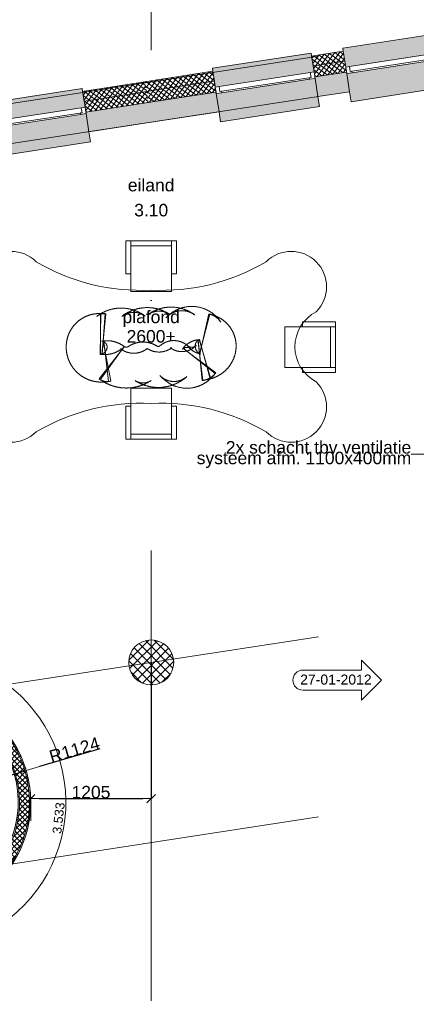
# Model space of a CAD drawing. Extents: x -329828 to 339781, y -55429 to 69176.
# Tile 25 of 140: x -227220 to -223256, y 17062 to 26903. Entities that reach past the tile are written whole.
import ezdxf

# ---------------------------------------------------------------- set-up
doc = ezdxf.new("R2010")
doc.units = 0
doc.header["$LTSCALE"] = 50
for name, pattern in [('_ .', [190, 90, -50, 0, -50]), ('B0701', [117.059997, 77.999997, -39.06]), ('B0702', [117.37, 78.119999, -39.250001])]:
    doc.linetypes.add(name, pattern=pattern)
doc.layers.get('0').update_dxf_attribs({"linetype": 'CONTINUOUS'})
doc.layers.get('Defpoints').update_dxf_attribs({"linetype": 'CONTINUOUS'})
for name, color, linetype in [('00 Bestaand', 7, 'CONTINUOUS'), ('00 Bestaand Afdek-arcering', 7, 'CONTINUOUS'), ('00 Bestaand Doorsnede-arcering', 7, 'CONTINUOUS'), ('00 Bestaand Laagscheidingslijnen', 7, 'CONTINUOUS'), ('00 Bestaand Ramen', 7, 'CONTINUOUS'), ('00 Ruimtenummer', 7, 'CONTINUOUS'), ('00 tekst plafond', 7, 'CONTINUOUS'), ('22 Binnenwanden', 7, 'CONTINUOUS'), ('22 Binnenwanden Doorsnede-arcering', 7, 'CONTINUOUS'), ('22 Binnenwanden Laagscheidingslijnen', 7, 'CONTINUOUS'), ('82 Interieur', 7, 'CONTINUOUS'), ('A Stramien', 7, 'CONTINUOUS'), ('Tekst_dim 1_ 50', 7, 'CONTINUOUS'), ('WM5448--', 1, 'CONTINUOUS')]:
    doc.layers.add(name, color=color, linetype=linetype)
doc.styles.add('GENERATED_STYLE_1', font='ARIAL.TTF')
doc.styles.get("Standard").update_dxf_attribs({"font": 'ARIAL.TTF'})
doc.dimstyles.new('GENERATED_STYLE__5', dxfattribs={"dimtxt": 125, "dimasz": 85.5, "dimexe": 0.18, "dimexo": 0, "dimgap": 0.09, "dimtad": 1, "dimtih": 1, "dimtoh": 1, "dimdec": 0, "dimzin": 0, "dimdsep": 46, "dimtxsty": 'GENERATED_STYLE_1', "dimblk": 'ARROWHEAD_6', "dimblk1": 'ARROWHEAD_6', "dimblk2": 'ARROWHEAD_6', "dimcen": 0.09, "dimclrd": 1, "dimclre": 1, "dimclrt": 2, "dimadec": 1, "dimazin": 0, "dimtfac": 1, "dimtdec": 4, "dimtmove": 0, "dimatfit": 3, "dimfxl": 0, "dimtolj": 1, "dimtzin": 0, "dimarcsym": 0})
doc.dimstyles.new('GENERATED_STYLE__7', dxfattribs={"dimtxt": 125, "dimasz": 137.681159, "dimexe": 0.18, "dimexo": 40, "dimgap": 0.09, "dimtad": 1, "dimdec": 0, "dimzin": 0, "dimdsep": 46, "dimtxsty": 'GENERATED_STYLE_1', "dimblk": 'ARROWHEAD_5', "dimblk1": 'ARROWHEAD_5', "dimblk2": 'ARROWHEAD_5', "dimcen": 0.09, "dimclrd": 1, "dimclre": 1, "dimclrt": 2, "dimadec": 1, "dimazin": 0, "dimtfac": 1, "dimtdec": 4, "dimtmove": 0, "dimatfit": 3, "dimfxl": 0, "dimtolj": 1, "dimtzin": 0, "dimarcsym": 0})
doc.dimstyles.new('GENERATED_STYLE__8', dxfattribs={"dimtxt": 0.18, "dimasz": 136.8, "dimexe": 0.18, "dimexo": 0.0625, "dimgap": 0.09, "dimtad": 0, "dimtih": 1, "dimtoh": 1, "dimdec": 4, "dimzin": 0, "dimdsep": 46, "dimtxsty": 'Standard', "dimcen": 0.09, "dimadec": 0, "dimazin": 0, "dimtfac": 1, "dimtdec": 4, "dimtmove": 0, "dimatfit": 3, "dimldrblk": 'ARROWHEAD_11', "dimfxl": 0, "dimtolj": 1, "dimtzin": 0, "dimarcsym": 0})
pattern_1 = [(53.76737, (0, 0), (-30.248396, 22.16494), []), (143.76737, (0, 0), (22.16494, 30.248396), [])]
pattern_2 = [(53.73624, (0, 0), (-30.236347, 22.181374), []), (143.73624, (0, 0), (22.181374, 30.236347), [])]
pattern_3 = [(0, (0, 0), (0, 37.5), [0, -37.5])]

# ---------------------------------------------------------------- blocks, each defined once
blk = doc.blocks.new('R1a metaal 15_19')
at = {"layer": '00 Bestaand Ramen', "color": 1, "linetype": 'Continuous', "lineweight": 0}
for p, q in [((-500.4, 160), (-500.4, 190)), ((-500.4, 190), (500.4, 190)), ((500.4, 190), (500.4, 160)), ((-500.4, 0), (-462.4, 0)), ((-500.4, -65), (-500.4, 0)), ((-462.4, 0), (-462.4, -50)), ((-462.4, 0), (462.4, 0)), ((462.4, -50), (462.4, 0)), ((462.4, 0), (500.4, 0)), ((500.4, 0), (500.4, -65)), ((-445.4, -65), (-500.4, -65)), ((-462.4, -50), (-445.4, -50)), ((-462.4, -50), (462.4, -50)), ((-462.4, -50), (462.4, -50)), ((-445.4, -50), (-445.4, -65)), ((445.4, -65), (-445.4, -65)), ((445.4, -65), (445.4, -50)), ((445.4, -50), (462.4, -50)), ((500.4, -65), (445.4, -65)), ((-500.4, -250), (-500.4, -350)), ((500.4, -350), (500.4, -250)), ((-500.4, -350), (500.4, -350))]:
    blk.add_line(p, q, dxfattribs=at)
at = {"layer": '00 Bestaand Ramen', "color": 2, "linetype": 'Continuous', "lineweight": 0}
for p, q in [((-500.4, 0), (-500.4, -50)), ((500.4, 0), (500.4, -50)), ((-500.4, -50), (-500.4, -65)), ((500.4, -50), (500.4, -65))]:
    blk.add_line(p, q, dxfattribs=at)
blk = doc.blocks.new('R1a metaal 15_20')
at = {"layer": '00 Bestaand Ramen', "color": 1, "linetype": 'Continuous', "lineweight": 0}
for p, q in [((-499.4, 160), (-499.4, 190)), ((-499.4, 190), (499.4, 190)), ((499.4, 190), (499.4, 160)), ((-499.4, 0), (-461.4, 0)), ((-499.4, -65), (-499.4, 0)), ((-461.4, 0), (-461.4, -50)), ((-461.4, 0), (461.4, 0)), ((461.4, -50), (461.4, 0)), ((461.4, 0), (499.4, 0)), ((499.4, 0), (499.4, -65)), ((-444.4, -65), (-499.4, -65)), ((-461.4, -50), (-444.4, -50)), ((-461.4, -50), (461.4, -50)), ((-461.4, -50), (461.4, -50)), ((-444.4, -50), (-444.4, -65)), ((444.4, -65), (-444.4, -65)), ((444.4, -65), (444.4, -50)), ((444.4, -50), (461.4, -50)), ((499.4, -65), (444.4, -65)), ((-499.4, -250), (-499.4, -350)), ((499.4, -350), (499.4, -250)), ((-499.4, -350), (499.4, -350))]:
    blk.add_line(p, q, dxfattribs=at)
at = {"layer": '00 Bestaand Ramen', "color": 2, "linetype": 'Continuous', "lineweight": 0}
for p, q in [((-499.4, 0), (-499.4, -50)), ((499.4, 0), (499.4, -50)), ((-499.4, -50), (-499.4, -65)), ((499.4, -50), (499.4, -65))]:
    blk.add_line(p, q, dxfattribs=at)
blk = doc.blocks.new('Wall_23_2', base_point=(35558, 25877.4))
at = {"layer": '00 Bestaand Afdek-arcering', "linetype": 'Continuous', "lineweight": 0}
for points in [[(34896.4, 26028.3), (34872, 26186.5), (34867.4, 26216.1), (33878.3, 26063.6), (33882.9, 26033.9), (33907.3, 25875.8)], [(33591, 25827), (33566.6, 25985.1), (33562.1, 26014.8), (32575, 25862.6), (32579.6, 25832.9), (32604, 25674.8)], [(33917.2, 25811.5), (33945.4, 25628.7), (33960.6, 25529.9), (34949.7, 25682.4), (34934.5, 25781.2), (34906.3, 25964.1)], [(32613.9, 25610.5), (32642.1, 25427.7), (32657.4, 25328.9), (33644.4, 25481.1), (33629.1, 25579.9), (33600.9, 25762.8)]]:
    blk.add_hatch(color=255, dxfattribs=at).paths.add_polyline_path(points, flags=0)
at = {"layer": '00 Bestaand Doorsnede-arcering', "linetype": 'Continuous', "lineweight": 0}
h = blk.add_hatch(dxfattribs=at)
h.set_pattern_fill('13_45GR_ISOLATIE_0002', color=255, style=0, pattern_type=2)
h.set_pattern_definition(pattern_1)
h.paths.add_polyline_path([(35495.7, 26282.6), (34872, 26186.5), (34887.3, 26087.6), (35510.9, 26183.8)], flags=0)
h = blk.add_hatch(dxfattribs=at)
h.set_pattern_fill('13_45GR_ISOLATIE_0002', color=255, style=0, pattern_type=2)
h.set_pattern_definition(pattern_1)
h.paths.add_polyline_path([(35510.9, 26183.8), (34887.3, 26087.6), (34896.4, 26028.3), (34904, 25978.9), (35527.6, 26075.1)], flags=0)
h = blk.add_hatch(dxfattribs=at)
h.set_pattern_fill('13_45GR_ISOLATIE_0002', color=255, style=0, pattern_type=2)
h.set_pattern_definition(pattern_1)
h.paths.add_polyline_path([(33882.9, 26033.9), (33566.6, 25985.1), (33581.9, 25886.3), (33898.2, 25935.1)], flags=0)
for points in [[(34904, 25978.9), (34906.3, 25964.1), (34934.5, 25781.2), (35558, 25877.4), (35527.6, 26075.1)], [(33914.9, 25826.4), (33598.7, 25777.6), (33600.9, 25762.8), (33629.1, 25579.9), (33945.4, 25628.7), (33917.2, 25811.5)], [(32611.6, 25625.4), (31934.8, 25521), (31965, 25323.3), (32642.1, 25427.7), (32613.9, 25610.5)]]:
    blk.add_hatch(color=255, dxfattribs=at).paths.add_polyline_path(points, flags=0)
h = blk.add_hatch(dxfattribs=at)
h.set_pattern_fill('13_45GR_ISOLATIE_0002', color=255, style=0, pattern_type=2)
h.set_pattern_definition(pattern_1)
h.paths.add_polyline_path([(33898.2, 25935.1), (33581.9, 25886.3), (33591, 25827), (33598.7, 25777.6), (33914.9, 25826.4), (33907.3, 25875.8)], flags=0)
h = blk.add_hatch(dxfattribs=at)
h.set_pattern_fill('13_45GR_ISOLATIE_0002', color=255, style=0, pattern_type=2)
h.set_pattern_definition(pattern_1)
h.paths.add_polyline_path([(32579.6, 25832.9), (31903.1, 25728.6), (31918.2, 25629.7), (32594.9, 25734.1)], flags=0)
h = blk.add_hatch(dxfattribs=at)
h.set_pattern_fill('13_45GR_ISOLATIE_0002', color=255, style=0, pattern_type=2)
h.set_pattern_definition(pattern_1)
h.paths.add_polyline_path([(32594.9, 25734.1), (31918.2, 25629.7), (31934.8, 25521), (32611.6, 25625.4), (32604, 25674.8)], flags=0)
at = {"layer": '00 Bestaand', "color": 2, "linetype": 'Continuous', "lineweight": 0}
for p, q in [((35495.7, 26282.6), (34872, 26186.5)), ((34872, 26186.5), (34887.3, 26087.6)), ((34887.3, 26087.6), (34896.4, 26028.3)), ((33882.9, 26033.9), (33566.6, 25985.1)), ((33566.6, 25985.1), (33581.9, 25886.3)), ((33882.9, 26033.9), (33898.2, 25935.1)), ((34896.4, 26028.3), (34904, 25978.9)), ((34904, 25978.9), (34906.3, 25964.1)), ((33581.9, 25886.3), (33591, 25827)), ((33898.2, 25935.1), (33907.3, 25875.8)), ((34906.3, 25964.1), (34934.5, 25781.2)), ((32579.6, 25832.9), (31903.1, 25728.6)), ((32579.6, 25832.9), (32594.9, 25734.1)), ((33591, 25827), (33598.7, 25777.6)), ((33907.3, 25875.8), (33914.9, 25826.4)), ((33914.9, 25826.4), (33917.2, 25811.5)), ((33917.2, 25811.5), (33945.4, 25628.7)), ((34934.5, 25781.2), (35558, 25877.4)), ((32594.9, 25734.1), (32604, 25674.8)), ((33598.7, 25777.6), (33600.9, 25762.8)), ((33600.9, 25762.8), (33629.1, 25579.9)), ((32604, 25674.8), (32611.6, 25625.4)), ((32611.6, 25625.4), (32613.9, 25610.5)), ((32613.9, 25610.5), (32642.1, 25427.7)), ((33629.1, 25579.9), (33945.4, 25628.7)), ((31965, 25323.3), (32642.1, 25427.7))]:
    blk.add_line(p, q, dxfattribs=at)
at = {"layer": '00 Bestaand Laagscheidingslijnen', "color": 2, "linetype": 'Continuous', "lineweight": 0}
for p, q in [((34887.3, 26087.6), (35510.9, 26183.8)), ((34904, 25978.9), (35527.6, 26075.1)), ((33581.9, 25886.3), (33898.2, 25935.1)), ((33598.7, 25777.6), (33914.9, 25826.4)), ((31918.2, 25629.7), (32594.9, 25734.1)), ((31934.8, 25521), (32611.6, 25625.4))]:
    blk.add_line(p, q, dxfattribs=at)
at = {"layer": '00 Bestaand Ramen', "color": 1, "linetype": 'Continuous', "lineweight": 0, "xscale": -0.9999999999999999, "zscale": 1000, "rotation": 8.767374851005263}
for name, p in [('R1a metaal 15_19', (34401.8, 25952.1)), ('R1a metaal 15_20', (33097.5, 25750.9))]:
    blk.add_blockref(name, p, dxfattribs=at)
blk = doc.blocks.new('R1a metaal 15_21')
at = {"layer": '00 Bestaand Ramen', "color": 1, "linetype": 'Continuous', "lineweight": 0}
for p, q in [((-500.4, 160), (-500.4, 190)), ((-500.4, 190), (500.4, 190)), ((500.4, 190), (500.4, 160)), ((-500.4, 0), (-462.4, 0)), ((-500.4, -65), (-500.4, 0)), ((-462.4, 0), (-462.4, -50)), ((-462.4, 0), (462.4, 0)), ((462.4, -50), (462.4, 0)), ((462.4, 0), (500.4, 0)), ((500.4, 0), (500.4, -65)), ((-445.4, -65), (-500.4, -65)), ((-462.4, -50), (-445.4, -50)), ((-462.4, -50), (462.4, -50)), ((-462.4, -50), (462.4, -50)), ((-445.4, -50), (-445.4, -65)), ((445.4, -65), (-445.4, -65)), ((445.4, -65), (445.4, -50)), ((445.4, -50), (462.4, -50)), ((500.4, -65), (445.4, -65)), ((-500.4, -250), (-500.4, -350)), ((500.4, -350), (500.4, -250)), ((-500.4, -350), (500.4, -350))]:
    blk.add_line(p, q, dxfattribs=at)
at = {"layer": '00 Bestaand Ramen', "color": 2, "linetype": 'Continuous', "lineweight": 0}
for p, q in [((-500.4, 0), (-500.4, -50)), ((500.4, 0), (500.4, -50)), ((-500.4, -50), (-500.4, -65)), ((500.4, -50), (500.4, -65))]:
    blk.add_line(p, q, dxfattribs=at)
blk = doc.blocks.new('R1a metaal 15_22')
at = {"layer": '00 Bestaand Ramen', "color": 1, "linetype": 'Continuous', "lineweight": 0}
for p, q in [((-499.4, 160), (-499.4, 190)), ((-499.4, 190), (499.4, 190)), ((499.4, 190), (499.4, 160)), ((-499.4, 0), (-461.4, 0)), ((-499.4, -65), (-499.4, 0)), ((-461.4, 0), (-461.4, -50)), ((-461.4, 0), (461.4, 0)), ((461.4, -50), (461.4, 0)), ((461.4, 0), (499.4, 0)), ((499.4, 0), (499.4, -65)), ((-444.4, -65), (-499.4, -65)), ((-461.4, -50), (-444.4, -50)), ((-461.4, -50), (461.4, -50)), ((-461.4, -50), (461.4, -50)), ((-444.4, -50), (-444.4, -65)), ((444.4, -65), (-444.4, -65)), ((444.4, -65), (444.4, -50)), ((444.4, -50), (461.4, -50)), ((499.4, -65), (444.4, -65)), ((-499.4, -250), (-499.4, -350)), ((499.4, -350), (499.4, -250)), ((-499.4, -350), (499.4, -350))]:
    blk.add_line(p, q, dxfattribs=at)
at = {"layer": '00 Bestaand Ramen', "color": 2, "linetype": 'Continuous', "lineweight": 0}
for p, q in [((-499.4, 0), (-499.4, -50)), ((499.4, 0), (499.4, -50)), ((-499.4, -50), (-499.4, -65)), ((499.4, -50), (499.4, -65))]:
    blk.add_line(p, q, dxfattribs=at)
blk = doc.blocks.new('Wall_24_2', base_point=(39150.3, 26429.4))
at = {"layer": '00 Bestaand Afdek-arcering', "linetype": 'Continuous', "lineweight": 0}
for points in [[(38491.3, 26581.1), (38467, 26739.2), (38462.5, 26768.9), (37473.3, 26616.9), (37477.8, 26587.2), (37502.1, 26429.1)], [(37185.9, 26380.5), (37161.6, 26538.6), (37157, 26568.3), (36169.9, 26416.6), (36174.4, 26386.9), (36198.7, 26228.8)], [(37512, 26364.9), (37540.1, 26182), (37555.3, 26083.2), (38544.5, 26235.2), (38529.3, 26334), (38501.2, 26516.9)], [(36208.6, 26164.6), (36236.7, 25981.7), (36251.9, 25882.9), (37239, 26034.6), (37223.8, 26133.4), (37195.7, 26316.2)]]:
    blk.add_hatch(color=255, dxfattribs=at).paths.add_polyline_path(points, flags=0)
at = {"layer": '00 Bestaand Doorsnede-arcering', "linetype": 'Continuous', "lineweight": 0}
h = blk.add_hatch(dxfattribs=at)
h.set_pattern_fill('13_45GR_ISOLATIE_0002', color=255, style=0, pattern_type=2)
h.set_pattern_definition(pattern_2)
h.paths.add_polyline_path([(39425.3, 26886.5), (38467, 26739.2), (38482.2, 26640.4), (39425.3, 26785.3)], flags=0)
h = blk.add_hatch(dxfattribs=at)
h.set_pattern_fill('13_45GR_ISOLATIE_0002', color=255, style=0, pattern_type=2)
h.set_pattern_definition(pattern_2)
h.paths.add_polyline_path([(39525.3, 26901.9), (39425.3, 26886.5), (39425.3, 26785.3), (39433.9, 26786.6)], flags=0)
h = blk.add_hatch(dxfattribs=at)
h.set_pattern_fill('13_45GR_ISOLATIE_0002', color=255, style=0, pattern_type=2)
h.set_pattern_definition(pattern_2)
h.paths.add_polyline_path([(39350.3, 26773.8), (38482.2, 26640.4), (38491.3, 26581.1), (38498.9, 26531.7), (39333.3, 26659.9), (39350.3, 26681.4)], flags=0)
h = blk.add_hatch(dxfattribs=at)
h.set_pattern_fill('13_45GR_ISOLATIE_0002', color=255, style=0, pattern_type=2)
h.set_pattern_definition(pattern_2)
h.paths.add_polyline_path([(39425.3, 26785.3), (39350.3, 26773.8), (39350.3, 26681.4), (39425.3, 26775.9)], flags=0)
h = blk.add_hatch(dxfattribs=at)
h.set_pattern_fill('13_45GR_ISOLATIE_0002', color=255, style=0, pattern_type=2)
h.set_pattern_definition([(-45, (0, 0), (26.516504, 26.516504), []), (45, (0, 0), (-26.516504, 26.516504), [])])
h.paths.add_polyline_path([(39425.3, 26775.9), (39433.9, 26786.6), (39425.3, 26785.3)], flags=0)
h = blk.add_hatch(dxfattribs=at)
h.set_pattern_fill('13_45GR_ISOLATIE_0002', color=255, style=0, pattern_type=2)
h.set_pattern_definition(pattern_2)
h.paths.add_polyline_path([(37477.8, 26587.2), (37161.6, 26538.6), (37176.7, 26439.8), (37493, 26488.4)], flags=0)
for points in [[(38498.9, 26531.7), (38501.2, 26516.9), (38529.3, 26334), (39150.3, 26429.4), (39150.3, 26631.8)], [(39150.3, 26429.4), (39333.3, 26659.9), (39150.3, 26631.8)], [(37509.7, 26379.7), (37193.5, 26331.1), (37195.7, 26316.2), (37223.8, 26133.4), (37540.1, 26182), (37512, 26364.9)], [(36206.3, 26179.4), (35527.6, 26075.1), (35558, 25877.4), (36236.7, 25981.7), (36208.6, 26164.6)]]:
    blk.add_hatch(color=255, dxfattribs=at).paths.add_polyline_path(points, flags=0)
h = blk.add_hatch(dxfattribs=at)
h.set_pattern_fill('13_45GR_ISOLATIE_0002', color=255, style=0, pattern_type=2)
h.set_pattern_definition(pattern_2)
h.paths.add_polyline_path([(37493, 26488.4), (37176.7, 26439.8), (37185.9, 26380.5), (37193.5, 26331.1), (37509.7, 26379.7), (37502.1, 26429.1)], flags=0)
h = blk.add_hatch(dxfattribs=at)
h.set_pattern_fill('13_45GR_ISOLATIE_0002', color=255, style=0, pattern_type=2)
h.set_pattern_definition(pattern_2)
h.paths.add_polyline_path([(36174.4, 26386.9), (35495.7, 26282.6), (35510.9, 26183.8), (36189.6, 26288.1)], flags=0)
h = blk.add_hatch(dxfattribs=at)
h.set_pattern_fill('13_45GR_ISOLATIE_0002', color=255, style=0, pattern_type=2)
h.set_pattern_definition(pattern_2)
h.paths.add_polyline_path([(36189.6, 26288.1), (35510.9, 26183.8), (35527.6, 26075.1), (36206.3, 26179.4), (36198.7, 26228.8)], flags=0)
at = {"layer": '00 Bestaand', "color": 2, "linetype": 'Continuous', "lineweight": 0}
for p, q in [((39525.3, 26901.9), (38467, 26739.2)), ((38467, 26739.2), (38482.2, 26640.4)), ((37477.8, 26587.2), (37161.6, 26538.6)), ((37477.8, 26587.2), (37493, 26488.4)), ((38482.2, 26640.4), (38491.3, 26581.1)), ((38491.3, 26581.1), (38498.9, 26531.7)), ((37161.6, 26538.6), (37176.7, 26439.8)), ((37493, 26488.4), (37502.1, 26429.1)), ((38498.9, 26531.7), (38501.2, 26516.9)), ((38501.2, 26516.9), (38529.3, 26334)), ((36174.4, 26386.9), (35495.7, 26282.6)), ((36174.4, 26386.9), (36189.6, 26288.1)), ((37176.7, 26439.8), (37185.9, 26380.5)), ((37185.9, 26380.5), (37193.5, 26331.1)), ((37502.1, 26429.1), (37509.7, 26379.7)), ((37509.7, 26379.7), (37512, 26364.9)), ((38529.3, 26334), (39150.3, 26429.4)), ((36189.6, 26288.1), (36198.7, 26228.8)), ((37193.5, 26331.1), (37195.7, 26316.2)), ((37195.7, 26316.2), (37223.8, 26133.4)), ((37512, 26364.9), (37540.1, 26182)), ((36198.7, 26228.8), (36206.3, 26179.4)), ((36206.3, 26179.4), (36208.6, 26164.6)), ((37223.8, 26133.4), (37540.1, 26182)), ((36208.6, 26164.6), (36236.7, 25981.7)), ((35558, 25877.4), (36236.7, 25981.7))]:
    blk.add_line(p, q, dxfattribs=at)
at = {"layer": '00 Bestaand Laagscheidingslijnen', "color": 2, "linetype": 'Continuous', "lineweight": 0}
for p, q in [((38482.2, 26640.4), (39425.3, 26785.3)), ((39425.3, 26785.3), (39425.3, 26775.9)), ((38498.9, 26531.7), (39333.3, 26659.9)), ((37176.7, 26439.8), (37493, 26488.4)), ((37193.5, 26331.1), (37509.7, 26379.7)), ((35510.9, 26183.8), (36189.6, 26288.1)), ((35527.6, 26075.1), (36206.3, 26179.4))]:
    blk.add_line(p, q, dxfattribs=at)
at = {"layer": '00 Bestaand Ramen', "color": 1, "linetype": 'Continuous', "lineweight": 0, "xscale": -0.9999999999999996, "zscale": 1000, "rotation": 8.736240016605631}
for name, p in [('R1a metaal 15_21', (37996.7, 26505.1)), ('R1a metaal 15_22', (36692.3, 26304.6))]:
    blk.add_blockref(name, p, dxfattribs=at)
blk = doc.blocks.new('Wall_52_2', base_point=(36107.3, 23636.4))
at = {"layer": '82 Interieur', "color": 9, "linetype": 'B0701', "lineweight": 0}
for radius, start, end in [(321.3, 347.38336, 55.85962), (87.5, 167.21258, 236.63284)]:
    blk.add_arc((36085.3, 23641.1), radius, start, end, dxfattribs=at)
blk = doc.blocks.new('Wall_53_2', base_point=(36098.4, 23659.4))
at = {"layer": '82 Interieur', "color": 9, "linetype": 'B0701', "lineweight": 0}
for radius, start, end in [(354.5, 56.14927, 71.67313), (54.3, 235.21493, 251.09306)]:
    blk.add_arc((36068.2, 23612.7), radius, start, end, dxfattribs=at)
blk = doc.blocks.new('Wall_54_2', base_point=(36085.3, 23665.7))
at = {"layer": '82 Interieur', "color": 9, "linetype": 'B0701', "lineweight": 0}
blk.add_line((36040.6, 23564.3), (36145.6, 23959.4), dxfattribs=at)
for radius, start in [(557.8, 71.46167), (149, 71.09306)]:
    blk.add_arc((36002.3, 23420.3), radius, start, 75.10737, dxfattribs=at)
blk = doc.blocks.new('Wall_55_2', base_point=(36003.2, 23716.5))
at = {"layer": '82 Interieur', "color": 9, "linetype": 'B0701', "lineweight": 0}
blk.add_line((36044.4, 23563.4), (36135.2, 23961.9), dxfattribs=at)
for radius, start, end in [(192.2, 32.86234, 77.16026), (216.5, 212.86234, 257.16026)]:
    blk.add_arc((36092.5, 23774.5), radius, start, end, dxfattribs=at)
blk = doc.blocks.new('Wall_56_2', base_point=(36003.2, 23716.5))
at = {"layer": '82 Interieur', "color": 9, "linetype": 'B0701', "lineweight": 0}
blk.add_line((35707.6, 23924.4), (35707.6, 23924.4), dxfattribs=at)
for radius, start, end in [(346.2, 32.86234, 137.58818), (62.6, 212.86234, 316.92264)]:
    blk.add_arc((35963.2, 23690.9), radius, start, end, dxfattribs=at)
blk = doc.blocks.new('Wall_57_2', base_point=(35814, 23712.3))
at = {"layer": '82 Interieur', "color": 9, "linetype": 'B0701', "lineweight": 0}
blk.add_line((36008.9, 23648.2), (36008.9, 23648.2), dxfattribs=at)
for radius, start, end in [(212.8, 53.25509, 137.78684), (196, 233.25509, 317.16008)]:
    blk.add_arc((35865.2, 23781.5), radius, start, end, dxfattribs=at)
blk = doc.blocks.new('Wall_58_2', base_point=(35814, 23712.3))
at = {"layer": '82 Interieur', "color": 9, "linetype": 'B0701', "lineweight": 0}
for radius, start, end in [(394.4, 53.25509, 126.87709), (14.3, 233.25509, 306.87709)]:
    blk.add_arc((35756.5, 23635.9), radius, start, end, dxfattribs=at)
blk = doc.blocks.new('Wall_59_2', base_point=(35577.3, 23709.1))
at = {"layer": '82 Interieur', "color": 9, "linetype": 'B0701', "lineweight": 0}
for radius, start, end in [(193.4, 56.66361, 126.87709), (215.4, 236.66361, 306.87709)]:
    blk.add_arc((35635.8, 23796.7), radius, start, end, dxfattribs=at)
blk = doc.blocks.new('Wall_60_2', base_point=(35577.3, 23709.1))
at = {"layer": '82 Interieur', "color": 9, "linetype": 'B0701', "lineweight": 0}
for radius, start, end in [(407.7, 56.66361, 128.49652), (1.07, 236.66361, 308.49652)]:
    blk.add_arc((35518.1, 23617.7), radius, start, end, dxfattribs=at)
blk = doc.blocks.new('Wall_61_2', base_point=(35318.2, 23700.9))
at = {"layer": '82 Interieur', "color": 9, "linetype": 'B0701', "lineweight": 0}
for radius, start, end in [(190.6, 52.78939, 128.49652), (218.2, 232.78939, 308.49652)]:
    blk.add_arc((35382.9, 23787.6), radius, start, end, dxfattribs=at)
blk = doc.blocks.new('Wall_62_2', base_point=(35318.2, 23700.9))
at = {"layer": '82 Interieur', "color": 9, "linetype": 'B0701', "lineweight": 0}
blk.add_line((35012.8, 23936.6), (35012.7, 23936.7), dxfattribs=at)
for radius, start, end in [(398.4, 52.78939, 127.8581), (10.4, 232.78939, 301.94425)]:
    blk.add_arc((35257.2, 23622.1), radius, start, end, dxfattribs=at)
blk = doc.blocks.new('Wall_63_2', base_point=(35076.5, 23666.7))
at = {"layer": '82 Interieur', "color": 9, "linetype": 'B0701', "lineweight": 0}
for p, q in [((35065.8, 23557.2), (35105.4, 23964)), ((35262.8, 23613.2), (35262.7, 23613.3))]:
    blk.add_line(p, q, dxfattribs=at)
for radius, start, end in [(128.8, 84.43849, 128.50116), (279.9, 264.43849, 307.34258)]:
    blk.add_arc((35093, 23835.8), radius, start, end, dxfattribs=at)
blk = doc.blocks.new('Wall_64_2', base_point=(35076.5, 23666.7))
at = {"layer": '82 Interieur', "color": 9, "linetype": 'B0701', "lineweight": 0}
for p, q in [((35050.3, 23557.6), (35051.2, 23966.4)), ((35068.9, 23556.9), (35097, 23964.7))]:
    blk.add_line(p, q, dxfattribs=at)
for radius in [688.9, 280.2]:
    blk.add_arc((35049.6, 23277.4), radius, 86.0547, 89.86867, dxfattribs=at)
blk = doc.blocks.new('Wall_65_2', base_point=(35050.5, 23667.6))
at = {"layer": '82 Interieur', "color": 9, "linetype": 'B0701', "lineweight": 0}
blk.add_line((35048.6, 23557.6), (35055.8, 23966.3), dxfattribs=at)
for radius, start, end in [(379.4, 88.98591, 105.5118), (29.4, 268.98591, 287.97323)]:
    blk.add_arc((35049.1, 23587), radius, start, end, dxfattribs=at)
blk = doc.blocks.new('Wall_66_2', base_point=(35029, 23665.1))
at = {"layer": '82 Interieur', "color": 9, "linetype": 'B0701', "lineweight": 0}
for radius, start, end in [(330.4, 105.99827, 176.16674), (78.3, 284.38291, 355.34407)]:
    blk.add_arc((35038.7, 23634.9), radius, start, end, dxfattribs=at)
blk = doc.blocks.new('Wall_67_2', base_point=(35007.1, 23636.4))
at = {"layer": '82 Interieur', "color": 9, "linetype": 'B0701', "lineweight": 0}
for radius, start, end in [(350.9, 175.8776, 234.09661), (57.9, 356.80647, 55.25978)]:
    blk.add_arc((35059, 23631.8), radius, start, end, dxfattribs=at)
blk = doc.blocks.new('Wall_68_2', base_point=(35027.8, 23590))
at = {"layer": '82 Interieur', "color": 9, "linetype": 'B0701', "lineweight": 0}
for radius, start, end in [(51.7, 53.19596, 90.29689), (357.1, 234.41558, 269.78958)]:
    blk.add_arc((35061, 23637.9), radius, start, end, dxfattribs=at)
blk = doc.blocks.new('Wall_69_2', base_point=(35060.5, 23579.6))
at = {"layer": '82 Interieur', "color": 9, "linetype": 'B0701', "lineweight": 0}
blk.add_line((35076.5, 23691.2), (35153.3, 23289.7), dxfattribs=at)
for radius, start in [(86.4, 270.29689), (495.2, 269.93109)]:
    blk.add_arc((35060.3, 23776), radius, start, 280.82212, dxfattribs=at)
blk = doc.blocks.new('Wall_70_2', base_point=(35222.1, 23548.2))
at = {"layer": '82 Interieur', "color": 9, "linetype": 'B0701', "lineweight": 0}
for p, q in [((35289.7, 23635), (35038.5, 23312.5)), ((35084.4, 23692.4), (35132, 23286.4))]:
    blk.add_line(p, q, dxfattribs=at)
for radius, start, end in [(280.9, 52.07908, 96.69295), (127.9, 232.07908, 276.69295)]:
    blk.add_arc((35117.1, 23413.4), radius, start, end, dxfattribs=at)
blk = doc.blocks.new('Wall_71_2', base_point=(35222.1, 23548.2))
at = {"layer": '82 Interieur', "color": 9, "linetype": 'B0701', "lineweight": 0}
blk.add_line((35286, 23637.7), (35048.5, 23305), dxfattribs=at)
for radius, end in [(39.5, 303.4988), (448.2, 303.62311)]:
    blk.add_arc((35309, 23669.9), radius, 234.47695, end, dxfattribs=at)
blk = doc.blocks.new('Wall_72_2', base_point=(35557.8, 23547.2))
at = {"layer": '82 Interieur', "color": 9, "linetype": 'B0701', "lineweight": 0}
for radius, start, end in [(262.5, 57.3453, 123.6418), (146.3, 237.2348, 303.62311)]:
    blk.add_arc((35476.2, 23418.4), radius, start, end, dxfattribs=at)
blk = doc.blocks.new('Wall_73_2', base_point=(35557.8, 23547.2))
at = {"layer": '82 Interieur', "color": 9, "linetype": 'B0701', "lineweight": 0}
for radius, start, end in [(19.3, 235.73405, 311.48955), (428.1, 237.2348, 311.80244)]:
    blk.add_arc((35628.7, 23655.4), radius, start, end, dxfattribs=at)
blk = doc.blocks.new('Wall_74_2', base_point=(35860.4, 23552.9))
at = {"layer": '82 Interieur', "color": 9, "linetype": 'B0701', "lineweight": 0}
for radius, start, end in [(214.5, 43.3111, 131.83064), (194.3, 223.14699, 311.80244)]:
    blk.add_arc((35784.5, 23481.1), radius, start, end, dxfattribs=at)
blk = doc.blocks.new('Wall_75_2', base_point=(35860.4, 23552.9))
at = {"layer": '82 Interieur', "color": 9, "linetype": 'B0701', "lineweight": 0}
for radius, start, end in [(269, 223.01613, 226.74006), (677.8, 223.14699, 226.51461)]:
    blk.add_arc((36137.3, 23811.7), radius, start, end, dxfattribs=at)
blk = doc.blocks.new('Wall_76_2', base_point=(35876.8, 23536.4))
at = {"layer": '82 Interieur', "color": 9, "linetype": 'B0701', "lineweight": 0}
for radius, start, end in [(15.9, 46.74006, 59.67889), (392.9, 226.35118, 239.02089)]:
    blk.add_arc((35942.1, 23604.3), radius, start, end, dxfattribs=at)
blk = doc.blocks.new('Wall_77_2', base_point=(35893.4, 23523.7))
at = {"layer": '82 Interieur', "color": 9, "linetype": 'B0701', "lineweight": 0}
for radius, start, end in [(69.8, 58.76652, 116.14147), (338.9, 239.10408, 295.36897)]:
    blk.add_arc((35913.9, 23558.3), radius, start, end, dxfattribs=at)
blk = doc.blocks.new('Wall_78_2', base_point=(35930.6, 23521.8))
at = {"layer": '82 Interieur', "color": 9, "linetype": 'B0701', "lineweight": 0}
for radius, start, end in [(45.3, 114.67723, 136.68865), (363.5, 295.60357, 316.58911)]:
    blk.add_arc((35902, 23579.8), radius, start, end, dxfattribs=at)
blk = doc.blocks.new('Wall_79_2', base_point=(35949, 23535.3))
at = {"layer": '82 Interieur', "color": 9, "linetype": 'B0701', "lineweight": 0}
blk.add_line((35875.6, 23618.7), (36202.9, 23373.7), dxfattribs=at)
for radius, start in [(90.6, 316.68865), (499.4, 316.6162)]:
    blk.add_arc((35803.1, 23673), radius, start, 323.18002, dxfattribs=at)
blk = doc.blocks.new('Wall_80_2', base_point=(36038.1, 23594.3))
at = {"layer": '82 Interieur', "color": 9, "linetype": 'B0701', "lineweight": 0}
for p, q in [((35877.6, 23621.3), (36197.5, 23366.7)), ((36024.9, 23703.5), (36073.9, 23297.7))]:
    blk.add_line(p, q, dxfattribs=at)
for radius, start, end in [(222.2, 96.88762, 141.48151), (186.6, 276.88762, 321.48151)]:
    blk.add_arc((36051.5, 23482.9), radius, start, end, dxfattribs=at)
blk = doc.blocks.new('Wall_81_2', base_point=(36038.1, 23594.3))
at = {"layer": '82 Interieur', "color": 9, "linetype": 'B0701', "lineweight": 0}
for p, q in [((36026.8, 23703.8), (36068.7, 23297.1)), ((36039.4, 23706.1), (36147.2, 23311.8))]:
    blk.add_line(p, q, dxfattribs=at)
for radius in [78.3, 487.1]:
    blk.add_arc((36018.8, 23781.7), radius, 275.88016, 285.28499, dxfattribs=at)
blk = doc.blocks.new('Wall_82_2', base_point=(36068.4, 23600))
at = {"layer": '82 Interieur', "color": 9, "linetype": 'B0701', "lineweight": 0}
blk.add_line((36037.5, 23705.6), (36152.4, 23313.3), dxfattribs=at)
for radius, start, end in [(37.4, 106.33369, 121.12753), (371.4, 286.33369, 302.17141)]:
    blk.add_arc((36048, 23669.7), radius, start, end, dxfattribs=at)
blk = doc.blocks.new('Wall_83_2', base_point=(36087.2, 23608.6))
at = {"layer": '82 Interieur', "color": 9, "linetype": 'B0701', "lineweight": 0}
for radius, start, end in [(66, 122.76183, 167.5065), (342.8, 301.94407, 347.31608)]:
    blk.add_arc((36064.4, 23646.2), radius, start, end, dxfattribs=at)
blk = doc.blocks.new('Wall_141_2', base_point=(33100, 17965))
at = {"layer": '22 Binnenwanden Doorsnede-arcering', "linetype": 'Continuous', "lineweight": 0}
h = blk.add_hatch(dxfattribs=at)
h.set_pattern_fill('10_GIPS_0002', color=9, style=0, pattern_type=2)
h.set_pattern_definition(pattern_3)
h.paths.add_polyline_path([(33100, 17965, 1.000429), (33357.2, 20199), (33355.7, 20186.6, -1.000445), (33101.5, 17977.4)], flags=0)
h = blk.add_hatch(dxfattribs=at)
h.set_pattern_fill('13_45GR_ISOLATIE_0002', color=9, style=0, pattern_type=2)
h.set_pattern_definition([(45, (0, 0), (-26.516504, 26.516504), []), (135, (0, 0), (26.516504, 26.516504), [])])
h.paths.add_polyline_path([(33101.5, 17977.4, 1.000445), (33355.7, 20186.6), (33343.9, 20087.3, -1.000588), (33113.1, 18076.7)], flags=0)
h = blk.add_hatch(dxfattribs=at)
h.set_pattern_fill('10_GIPS_0002', color=9, style=0, pattern_type=2)
h.set_pattern_definition(pattern_3)
h.paths.add_polyline_path([(33342.4, 20074.9, -1.000608), (33114.6, 18089.1), (33113.1, 18076.7, 1.000588), (33343.9, 20087.3)], flags=0)
at = {"layer": '22 Binnenwanden', "color": 1, "linetype": 'Continuous', "lineweight": 0}
for radius, start, end in [(1124.4, 263.40977, 83.45887), (999.4, 263.42132, 83.491)]:
    blk.add_arc((33229.1, 19082), radius, start, end, dxfattribs=at)
at = {"layer": '22 Binnenwanden Laagscheidingslijnen', "color": 9, "linetype": 'Continuous', "lineweight": 0}
for radius, start, end in [(1111.9, 263.4108, 83.46176), (1011.9, 263.42003, 83.48743)]:
    blk.add_arc((33229.1, 19082), radius, start, end, dxfattribs=at)
blk = doc.blocks.new('Wall_147_2', base_point=(33100, 17965))
at = {"layer": '22 Binnenwanden', "color": 9, "linetype": 'B0701', "lineweight": 0}
for radius, start, end in [(1124.4, 263.40977, 83.45887), (999.4, 263.42132, 83.491)]:
    blk.add_arc((33229.1, 19082), radius, start, end, dxfattribs=at)
blk = doc.blocks.new('Bureaustoel 2 15+')
at = {"layer": '82 Interieur', "color": 1, "linetype": 'Continuous', "lineweight": 0}
for p, q in [((204, 254), (-204, 254)), ((-204, 254), (-204, 76)), ((204, 254), (-204, 254)), ((-204, 254), (-204, 76)), ((204, 76), (204, 254)), ((204, 76), (204, 254)), ((-204, 76), (-254, 76)), ((-254, 76), (-254, -254)), ((-254, 76), (-254, -254)), ((-254, 76), (-204, 76)), ((-204, 76), (-204, -204)), ((254, 76), (204, 76)), ((204, 76), (204, -204)), ((204, 76), (254, 76)), ((254, -254), (254, 76)), ((254, 76), (254, -254)), ((-254, -254), (254, -254)), ((-254, -254), (-204, -254)), ((-204, -204), (204, -204)), ((-204, -254), (-204, -204)), ((-204, -254), (204, -254)), ((204, -254), (204, -204)), ((204, -254), (254, -254))]:
    blk.add_line(p, q, dxfattribs=at)
blk = doc.blocks.new('Bureaustoel 2 15+_2')
at = {"layer": '82 Interieur', "color": 1, "linetype": 'Continuous', "lineweight": 0}
for p, q in [((204, 254), (-204, 254)), ((-204, 254), (-204, 76)), ((204, 254), (-204, 254)), ((-204, 254), (-204, 76)), ((204, 76), (204, 254)), ((204, 76), (204, 254)), ((-204, 76), (-254, 76)), ((-254, 76), (-254, -254)), ((-254, 76), (-254, -254)), ((-254, 76), (-204, 76)), ((-204, 76), (-204, -204)), ((254, 76), (204, 76)), ((204, 76), (204, -204)), ((204, 76), (254, 76)), ((254, -254), (254, 76)), ((254, 76), (254, -254)), ((-254, -254), (254, -254)), ((-254, -254), (-204, -254)), ((-204, -204), (204, -204)), ((-204, -254), (-204, -204)), ((-204, -254), (204, -254)), ((204, -254), (204, -204)), ((204, -254), (254, -254))]:
    blk.add_line(p, q, dxfattribs=at)
blk = doc.blocks.new('2D Wijzigingspijl 15+[1]_2', base_point=(37861.3, 20302.4))
at = {"color": 1, "linetype": 'Continuous', "lineweight": 0}
for p, q in [((37861.3, 20302.4), (37661.3, 20502.4)), ((37661.3, 20502.4), (37661.3, 20402.4)), ((37661.3, 20402.4), (37074.4, 20402.4)), ((37661.3, 20102.4), (37861.3, 20302.4)), ((37074.4, 20202.4), (37661.3, 20202.4)), ((37661.3, 20202.4), (37661.3, 20102.4))]:
    blk.add_line(p, q, dxfattribs=at)
blk.add_arc((37074.4, 20302.4), 100, 90, 270, dxfattribs=at)
at = {"color": 2, "lineweight": 0, "insert": (37761.3, 20307.3), "char_height": 100, "attachment_point": 6, "style": 'GENERATED_STYLE_1'}
blk.add_mtext('{ 27-01-2012}', dxfattribs=at)
blk = doc.blocks.new('Dimension_4_2', base_point=(33059.7, 17616.1))
at = {"color": 1, "linetype": 'Continuous', "lineweight": 0}
for p, q in [((33430.4, 20574.4), (33364, 20521.6)), ((33390.8, 20492.1), (33403.6, 20603.9)), ((33093, 17642.4), (33026.5, 17589.7)), ((33066.2, 17672), (33053.3, 17560.2))]:
    blk.add_line(p, q, dxfattribs=at)
for start, end in [(263.40977, 83.45887), (83.45887, 85.20612), (261.66251, 263.40977)]:
    blk.add_arc((33229.1, 19082), 1475.6, start, end, dxfattribs=at)
at = {"color": 2, "lineweight": 0, "insert": (34659.6, 18762.4), "char_height": 90, "attachment_point": 7, "rotation": 83.43432, "style": 'GENERATED_STYLE_1'}
blk.add_mtext('{3.533}', dxfattribs=at)
blk = doc.blocks.new('ARROWHEAD_6')
at = {"color": 0, "linetype": 'Continuous', "lineweight": 0}
for p, q in [((0, 0), (-1, 0)), ((-0.5, -0.5), (0.5, 0.5))]:
    blk.add_line(p, q, dxfattribs=at)
blk = doc.blocks.new('*D1724')
at = {"color": 1, "linetype": 'Continuous', "lineweight": -2, "transparency": 16777216}
for p, q in [((-316791.9, 70499.6), (-316791.9, 69138.3)), ((-317996.7, 68966.7), (-317996.7, 69138.6)), ((-317911.2, 69138.5), (-316877.4, 69138.5))]:
    blk.add_line(p, q, dxfattribs=at)
at = {"layer": 'Defpoints', "color": 0, "linetype": 'Continuous', "transparency": 16777216}
for p in [(-316791.9, 70499.6), (-316791.9, 69138.5), (-317996.7, 68966.7)]:
    blk.add_point(p, dxfattribs=at)
at = {"color": 1, "linetype": 'Continuous', "lineweight": -2, "transparency": 16777216, "xscale": 85.5, "yscale": 85.5, "zscale": 85.5, "rotation": 180}
blk.add_blockref('ARROWHEAD_6', (-317996.7, 69138.5), dxfattribs=at)
at = {"color": 1, "linetype": 'Continuous', "lineweight": -2, "transparency": 16777216, "xscale": 85.5, "yscale": 85.5, "zscale": 85.5}
blk.add_blockref('ARROWHEAD_6', (-316791.9, 69138.5), dxfattribs=at)
at = {"color": 2, "linetype": 'Continuous', "lineweight": 0, "transparency": 16777216, "insert": (-317394.3, 69202.4), "char_height": 125, "attachment_point": 5, "style": 'GENERATED_STYLE_1'}
blk.add_mtext('\\A1;1205', dxfattribs=at)
blk = doc.blocks.new('ARROWHEAD_5')
at = {"color": 0, "linetype": 'Continuous', "lineweight": 0}
blk.add_line((0, 0), (-1, 0), dxfattribs=at)
blk.add_solid([(-1, 0.2679), (0, 0), (-1, -0.2679), (-1, 0.2679)], dxfattribs=at)
blk = doc.blocks.new('*D1731')
at = {"layer": 'Defpoints', "color": 0, "linetype": 'Continuous', "transparency": 16777216}
for p in [(-318042, 69419), (-319120.8, 69102.2)]:
    blk.add_point(p, dxfattribs=at)
at = {"layer": 'Tekst_dim 1_ 50', "color": 1, "linetype": 'Continuous', "lineweight": -2, "transparency": 16777216}
for p, q in [((-317305.2, 69635.4), (-317909.9, 69457.8)), ((-319120.8, 69102.2), (-318042, 69419))]:
    blk.add_line(p, q, dxfattribs=at)
at = {"layer": 'Tekst_dim 1_ 50', "color": 1, "linetype": 'Continuous', "lineweight": -2, "transparency": 16777216, "xscale": 137.6811594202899, "yscale": 137.6811594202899, "zscale": 137.6811594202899, "rotation": 196.3644406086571}
blk.add_blockref('ARROWHEAD_5', (-318042, 69419), dxfattribs=at)
at = {"layer": 'Tekst_dim 1_ 50', "color": 2, "linetype": 'Continuous', "lineweight": 0, "transparency": 16777216, "insert": (-317559.2, 69626.3), "char_height": 125, "attachment_point": 5, "rotation": 16.36444, "style": 'GENERATED_STYLE_1'}
blk.add_mtext('\\A1;R1124', dxfattribs=at)
blk = doc.blocks.new('ARROWHEAD_11')
at = {"color": 0, "linetype": 'Continuous', "lineweight": 0}
blk.add_line((0, 0), (-1, 0), dxfattribs=at)
at = {"color": 0, "linetype": 'Continuous', "lineweight": 0, "const_width": 0.25, "flags": 128}
blk.add_lwpolyline([(-0.125, 0, 1), (0.125, 0, 1)], format="xyb", close=True, dxfattribs=at)
blk = doc.blocks.new('Slab_10_2', base_point=(34120.7, 23633.5))
at = {"layer": '82 Interieur', "color": 1, "linetype": 'Continuous', "lineweight": 0, "flags": 128}
blk.add_lwpolyline([(34120.7, 23633.5, -0.280746), (33907.3, 23283.5, 1), (34407.3, 22783.5, -0.146335), (35557.3, 23066.8, -0.146335), (36707.3, 22783.5, 1), (37207.3, 23283.5, -0.280746), (36994, 23633.5, -0.280746), (37207.3, 23983.5, 1), (36707.3, 24483.5, -0.146335), (35557.3, 24200.2, -0.146335), (34407.3, 24483.5, 1), (33907.3, 23983.5, -0.280746)], format="xyb", close=True, dxfattribs=at)
blk = doc.blocks.new('Column_5_2', base_point=(35558, 20479.3))
at = {"layer": '00 Bestaand Doorsnede-arcering', "linetype": 'Continuous', "lineweight": 0}
h = blk.add_hatch(dxfattribs=at)
h.set_pattern_fill('11_BETON__BLOK__0002', color=9, style=0, pattern_type=2)
h.set_pattern_definition([(45, (0, 0), (-45.96194, 45.96194), []), (135, (0, 0), (45.96194, 45.96194), [])])
h.paths.add_polyline_path([(35558, 20254.3, 0.414214), (35783, 20479.3, 0.414214), (35558, 20704.3, 0.414214), (35333, 20479.3, 0.414214)], flags=0)
at = {"layer": '00 Bestaand', "color": 3, "linetype": 'Continuous', "lineweight": 0}
blk.add_circle((35558, 20479.3), 225, dxfattribs=at)
blk = doc.blocks.new('fdsdfh')
at = {"color": 1, "linetype": 'B0702', "lineweight": 0, "flags": 128}
blk.add_lwpolyline([(-317996.7, 68966.7), (-317996.7, 68916.7)], dxfattribs=at)
at = {"layer": 'A Stramien', "color": 9, "linetype": '_ .', "lineweight": 0, "flags": 128}
blk.add_lwpolyline([(-316792.6, 57617.2), (-316792.6, 88255.4)], dxfattribs=at)
for points in [[(-305728.9, 77999.7), (-323977.9, 75195.6, -0.123), (-351351.8, 79378.1)], [(-305728.9, 77599.7), (-323977.9, 74795.6, -0.123), (-351351.8, 78978.1)], [(-305728.9, 72199.7), (-323977.9, 69395.6, -0.123), (-351351.8, 73578.1)], [(-305728.9, 70399.7), (-323967.9, 67595.6, -0.123), (-351352.6, 71777.4)]]:
    blk.add_lwpolyline(points, format="xyb", dxfattribs=at)
at = {"color": 1, "linetype": 'Continuous', "lineweight": 0}
for name, p in [('Dimension_4_2', (-319290.2, 67636.4)), ('2D Wijzigingspijl 15+[1]_2', (-314488.7, 70322.7))]:
    blk.add_blockref(name, p, dxfattribs=at)
at = {"layer": '00 Bestaand', "color": 1, "lineweight": 0}
for name, p in [('Wall_24_2', (-313199.6, 76449.7)), ('Wall_23_2', (-316791.9, 75897.7))]:
    blk.add_blockref(name, p, dxfattribs=at)
at = {"layer": '00 Bestaand', "color": 3, "lineweight": 0}
blk.add_blockref('Column_5_2', (-316791.9, 70499.6), dxfattribs=at)
at = {"layer": '22 Binnenwanden', "color": 1, "lineweight": 0}
for name in ['Wall_141_2', 'Wall_147_2']:
    blk.add_blockref(name, (-319249.9, 67985.3), dxfattribs=at)
at = {"layer": '82 Interieur', "color": 1, "linetype": 'Continuous', "lineweight": 0, "zscale": 1000, "rotation": 180}
blk.add_blockref('Bureaustoel 2 15+', (-316792.6, 74459.3), dxfattribs=at)
at = {"layer": '82 Interieur', "color": 1, "linetype": 'Continuous', "lineweight": 0}
blk.add_blockref('Slab_10_2', (-318229.3, 73653.8), dxfattribs=at)
at = {"layer": '82 Interieur', "color": 1, "lineweight": 0}
for name, p in [('Wall_62_2', (-317031.7, 73721.1)), ('Wall_61_2', (-317031.7, 73721.1)), ('Wall_60_2', (-316772.6, 73729.3)), ('Wall_59_2', (-316772.6, 73729.3)), ('Wall_58_2', (-316535.9, 73732.6)), ('Wall_56_2', (-316346.8, 73736.8)), ('Wall_57_2', (-316535.9, 73732.6)), ('Wall_66_2', (-317320.9, 73685.3)), ('Wall_65_2', (-317299.4, 73687.9)), ('Wall_63_2', (-317273.4, 73687)), ('Wall_64_2', (-317273.4, 73687)), ('Wall_55_2', (-316346.8, 73736.8)), ('Wall_52_2', (-316242.6, 73656.7)), ('Wall_53_2', (-316251.5, 73679.7)), ('Wall_54_2', (-316264.7, 73685.9)), ('Wall_68_2', (-317322.1, 73610.3)), ('Wall_70_2', (-317127.8, 73568.5)), ('Wall_69_2', (-317289.4, 73599.9)), ('Wall_74_2', (-316489.5, 73573.2)), ('Wall_80_2', (-316311.9, 73614.6)), ('Wall_83_2', (-316262.7, 73628.9)), ('Wall_81_2', (-316311.9, 73614.6)), ('Wall_82_2', (-316281.5, 73620.3)), ('Wall_67_2', (-317342.8, 73656.7)), ('Wall_71_2', (-317127.8, 73568.5)), ('Wall_72_2', (-316792.1, 73567.5)), ('Wall_73_2', (-316792.1, 73567.5)), ('Wall_75_2', (-316489.5, 73573.2)), ('Wall_76_2', (-316473.1, 73556.7)), ('Wall_77_2', (-316456.5, 73544)), ('Wall_78_2', (-316419.4, 73542)), ('Wall_79_2', (-316401, 73555.6))]:
    blk.add_blockref(name, p, dxfattribs=at)
at = {"layer": '82 Interieur', "color": 1, "linetype": 'Continuous', "lineweight": 0, "xscale": -1, "zscale": 1000, "rotation": 90}
blk.add_blockref('Bureaustoel 2 15+_2', (-315203.9, 73649.8), dxfattribs=at)
at = {"layer": '82 Interieur', "color": 1, "linetype": 'Continuous', "lineweight": 0, "zscale": 1000}
blk.add_blockref('Bureaustoel 2 15+', (-316792.6, 72985.6), dxfattribs=at)
at = {"layer": '00 Ruimtenummer', "color": 2, "linetype": 'Continuous', "lineweight": 0, "insert": (-316792.1, 75019), "char_height": 125, "attachment_point": 5, "style": 'GENERATED_STYLE_1'}
blk.add_mtext('{3.10}', dxfattribs=at)
at = {"layer": '00 tekst plafond', "color": 1, "linetype": 'Continuous', "lineweight": 0, "insert": (-316792.6, 73854.9), "char_height": 125, "attachment_point": 5, "line_spacing_factor": 0.930826, "style": 'GENERATED_STYLE_1'}
blk.add_mtext('{plafond\\P2600+}', dxfattribs=at)
at = {"layer": 'Tekst_dim 1_ 50', "color": 1, "linetype": 'Continuous', "lineweight": 0, "insert": (-316792.6, 75269), "char_height": 125, "attachment_point": 5, "style": 'GENERATED_STYLE_1'}
blk.add_mtext('{eiland}', dxfattribs=at)
at = {"layer": 'Tekst_dim 1_ 50', "color": 2, "linetype": 'Continuous', "lineweight": 0, "insert": (-314192.3, 72577.2), "char_height": 125, "width": 2086.86, "attachment_point": 6, "line_spacing_factor": 0.508992, "style": 'GENERATED_STYLE_1'}
blk.add_mtext('{2x schacht tbv ventilatie\\Psysteem afm. 1100x400mm}', dxfattribs=at)
at = {"color": 1, "linetype": 'Continuous', "lineweight": 0}
dim = blk.add_linear_dim(base=(-316791.9, 69138.5), p1=(-317996.7, 68966.7), p2=(-316791.9, 70499.6), dimstyle='GENERATED_STYLE__5', dxfattribs=at)
dim.commit()
dim.dimension.update_dxf_attribs({"geometry": '*D1724', "text_midpoint": (-317394.3, 69202.4)})
at = {"layer": 'Tekst_dim 1_ 50', "color": 1, "linetype": 'Continuous', "lineweight": 0}
dim = blk.add_radius_dim(center=(-319120.8, 69102.2), mpoint=(-318042, 69419), dimstyle='GENERATED_STYLE__7', dxfattribs=at)
dim.commit()
dim.dimension.update_dxf_attribs({"geometry": '*D1731', "text_midpoint": (-317559.2, 69626.3)})
at = {"layer": 'Tekst_dim 1_ 50', "color": 1, "linetype": 'Continuous', "lineweight": 0, "annotation_type": 0, "has_hookline": 1, "hookline_direction": 1, "text_width": 1841.6}
blk.add_leader([(-313504, 72588.1), (-314192.2, 72577.2)], dimstyle='GENERATED_STYLE__8', dxfattribs=at)

msp = doc.modelspace()

# ---------------------------------------------------------------- block references
at = {"layer": 'WM5448--'}
msp.add_blockref('fdsdfh', (90886.3, -50020.3), dxfattribs=at)

doc.saveas('drawing.dxf')
